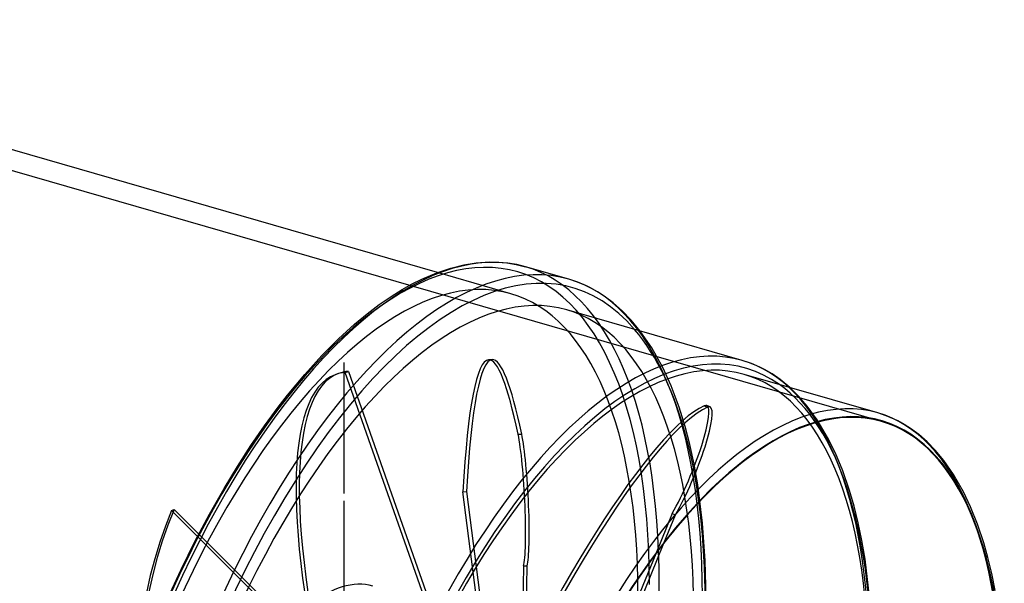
# Model space of a CAD drawing. Header units: millimetres. Extents: x -272 to 272, y -244 to 227.
# Tile 7 of 7: x -4 to 272, y 46 to 204. Entities that reach past the tile are written whole.
import ezdxf

# ---------------------------------------------------------------- set-up
doc = ezdxf.new("R2010")
doc.units = ezdxf.units.MM
doc.layers.add('HIDDEN', color=7, linetype='Continuous')
doc.layers.add('THICK', color=7, linetype='Continuous')

msp = doc.modelspace()

# ---------------------------------------------------------------- linework, layer by layer
at = {"layer": 'HIDDEN'}
for p, q in [((237.57, 91.71), (-152.14, 204.21)), ((133.9, 127.46), (113.3, 133.41)), ((173.33, 112.27), (170.09, 117.02)), ((176.38, 106.77), (173.33, 112.27)), ((87.25, 108.18), (87.25, 108.18)), ((87.25, 108.18), (87.25, 108.18)), ((87.25, 108.18), (87.25, 108.18)), ((87.25, 108.18), (87.25, 108.18)), ((87.25, 108.18), (87.25, 108.18)), ((87.25, 108.18), (87.25, 108.18)), ((87.25, 108.18), (87.25, 108.18)), ((87.25, 108.18), (87.25, 108.18)), ((87.25, 108.18), (87.25, 108.18)), ((87.25, 108.18), (87.25, 108.18)), ((87.25, 108.18), (87.25, 108.18)), ((87.25, 108.18), (87.25, 108.18)), ((87.25, 108.18), (87.25, 108.18)), ((87.25, 108.18), (87.25, 108.18)), ((87.25, 108.18), (87.25, 108.18)), ((87.25, 108.18), (87.25, 108.18)), ((87.25, 108.18), (87.25, 108.18)), ((87.25, 108.18), (87.25, 108.18)), ((87.25, 108.18), (87.25, 108.18)), ((87.25, 108.18), (87.25, 108.18)), ((87.25, 108.18), (87.25, 108.18)), ((87.25, 108.18), (87.25, 108.18)), ((87.25, 108.18), (87.25, 108.18)), ((87.25, 108.18), (87.25, 108.18)), ((87.25, 108.18), (87.25, 108.18)), ((87.25, 108.18), (87.25, 108.18)), ((87.25, 108.18), (87.25, 108.18)), ((87.25, 108.18), (87.25, 108.18)), ((87.25, 108.18), (87.25, 108.18)), ((87.25, 108.18), (87.25, 108.18)), ((87.25, 108.18), (87.25, 108.18)), ((87.25, 108.18), (87.25, 108.18)), ((87.25, 108.18), (87.25, 108.18)), ((87.25, 108.18), (87.25, 108.18)), ((87.25, 108.18), (87.25, 108.18)), ((87.25, 108.18), (87.25, 108.18)), ((87.25, 108.18), (87.25, 108.18)), ((87.25, 108.18), (87.25, 108.18)), ((87.25, 108.18), (87.25, 108.18)), ((87.25, 108.18), (87.25, 108.18)), ((87.25, 108.18), (87.25, 108.18)), ((87.25, 108.18), (87.25, 108.18)), ((87.25, 108.18), (87.25, 108.18)), ((87.25, 108.18), (87.25, 108.18)), ((87.25, 108.18), (87.25, 108.18)), ((87.25, 108.18), (87.25, 108.18)), ((87.25, 108.18), (87.25, 108.18)), ((87.25, 108.18), (87.25, 108.18)), ((87.25, 108.18), (87.25, 108.18)), ((87.25, 108.18), (87.25, 108.18)), ((87.25, 108.18), (87.25, 108.18)), ((87.25, 108.18), (87.25, 108.18)), ((87.25, 108.18), (87.25, 108.18)), ((87.25, 108.18), (87.25, 108.18)), ((87.25, 108.18), (87.25, 108.18)), ((87.25, 108.18), (87.25, 108.18)), ((87.25, 108.18), (87.25, 108.18)), ((87.25, 108.18), (87.25, 108.18)), ((87.25, 108.18), (87.25, 108.18)), ((87.25, 108.18), (87.25, 108.18)), ((87.25, 108.18), (87.25, 108.18)), ((87.25, 108.18), (87.25, 108.18)), ((87.25, 71.51), (87.25, 108.18)), ((87.25, 71.52), (87.25, 108.18)), ((128.64, 109.02), (127.65, 108.97)), ((85.6, 105.13), (84.69, 104.79)), ((87.51, 105.38), (88.42, 105.72)), ((110.15, 40.93), (87.51, 105.38)), ((88.42, 105.72), (111.28, 40.62)), ((178.7, 101.65), (176.38, 106.77)), ((180.95, 95.67), (178.7, 101.65)), ((214.37, 98.8), (211.94, 101.19)), ((216.81, 95.97), (214.37, 98.8)), ((182.63, 90.26), (180.95, 95.67)), ((188, 96.07), (188.91, 95.69)), ((189.6, 95.75), (188.7, 96.14)), ((219.57, 92.18), (216.81, 95.97)), ((222.51, 87.24), (219.57, 92.18)), ((183.94, 85.23), (182.63, 90.26)), ((135.9, 88.12), (136.9, 88.17)), ((224.72, 82.78), (222.51, 87.24)), ((185.13, 79.78), (183.94, 85.23)), ((226.76, 77.83), (224.72, 82.78)), ((186.17, 73.93), (185.13, 79.78)), ((228.65, 72.33), (226.76, 77.83)), ((120.46, 71.99), (121.45, 72.05)), ((127.18, 19.7), (120.46, 71.99)), ((121.45, 72.05), (128.24, 19.24)), ((187.51, 63.17), (186.17, 73.93)), ((229.92, 67.97), (228.65, 72.33)), ((87.25, 35.61), (87.25, 69.44)), ((87.25, 35.61), (87.25, 69.43)), ((38.94, 66.76), (39.64, 67.06)), ((83.41, 22.35), (38.94, 66.76)), ((39.64, 67.06), (84.56, 22.22)), ((231.06, 63.35), (229.92, 67.97)), ((179.02, 65.9), (174.43, 54.65)), ((176.72, 57.66), (179.92, 65.51)), ((179.02, 65.9), (179.92, 65.51)), ((188.25, 52.78), (187.51, 63.17)), ((232.08, 58.38), (231.06, 63.35)), ((232.98, 53.09), (232.08, 58.38)), ((188.49, 42.01), (188.25, 52.78)), ((234.23, 42.55), (232.98, 53.09)), ((137.39, 51.23), (136.76, 8.98)), ((137.39, 51.23), (138.39, 51.28)), ((137.74, 8.3), (138.39, 51.28))]:
    msp.add_line(p, q, dxfattribs=at)
for centre, major_axis, ratio, start_param, end_param in [((89.63, -25.88), (46.04, 159.49), 0.433013, -0.982794, 2.158799), ((91.37, -26.38), (-46.59, -161.41), 0.433013, 2.158799, 3.141593), ((89.63, -25.88), (44.27, 153.34), 0.433013, 0, 2.158799), ((103.49, -29.87), (-46.59, -161.41), 0.433013, 2.158799, 3.1417), ((89.63, -25.88), (44.27, 153.34), 0.433013, -0.982794, 0), ((105.22, -30.37), (-44.27, -153.34), 0.433013, 2.158799, 3.141593), ((105.22, -30.37), (-46.04, -159.49), 0.433013, 2.158799, 2.863009), ((135.9, -48.06), (8.25, -157.03), 0.090524, 3.141592, 3.837342), ((136.9, -48.01), (-8.25, 157.03), 0.090524, -0.000001, 0.69575), ((135.9, -48.06), (8.25, -157.03), 0.090524, 2.615612, 3.141592), ((136.9, -48.01), (-8.25, 157.03), 0.090524, -0.525981, -0.000001), ((154.33, -44.55), (-44.27, -153.34), 0.433013, -3.141592, -3.141486), ((154.33, -44.55), (-44.27, -153.34), 0.433013, 2.158799, 3.141593), ((139.48, -42.61), (54.79, -147.4), 0.246408, 3.141592, 4.289736), ((140.39, -42.27), (-54.79, 147.4), 0.246408, -0.000001, 1.148144), ((139.48, -42.61), (54.79, -147.4), 0.246408, 3.068006, 3.141592), ((140.39, -42.27), (-54.79, 147.4), 0.246408, -0.073587, -0.000001), ((155.88, -45), (-43.27, -149.88), 0.433013, 2.158799, 3.141593), ((155.88, -45), (-43.77, -151.61), 0.433013, 2.158799, 2.990407), ((132.41, -48.37), (-60.98, -144.94), 0.169219, -2.961253, -1.739523), ((133.32, -48.75), (60.98, 144.94), 0.169219, 0.180339, 1.40207), ((180.88, 77.55), (-7.82, -18.58), 0.169219, 0.965737, 3.141542), ((181.79, 77.17), (7.82, 18.58), 0.169219, -2.175855, -0.000051), ((180.88, 77.55), (-7.82, -18.58), 0.169219, 3.141542, 3.321932), ((181.79, 77.17), (7.82, 18.58), 0.169219, -0.000051, 0.180339), ((193.3, -55.8), (-43.27, -149.88), 0.433013, 2.158799, 3.141593), ((193.3, -55.8), (-43.27, -149.88), 0.433013, -3.141592, -3.141486), ((135.9, 70.66), (1.06, -20.13), 0.090524, 0.259418, 2.615612), ((136.9, 70.71), (-1.06, 20.13), 0.090524, -2.882175, -0.525981), ((87.25, 71.52), (0.00097, -0.00198), 0.121932, 0.243819, 2.861831), ((87.25, 71.52), (0.00097, -0.00198), 0.121932, -2.946773, -0.279762), ((87.25, 71.52), (0.00097, -0.00198), 0.121932, 2.861831, 3.336413), ((87.25, 71.52), (0.00097, -0.00198), 0.121932, -0.279762, 0.243819), ((87.25, 69.43), (0.00097, -0.00198), 0.121932, 0.243819, 2.861831), ((87.25, 69.43), (0.00097, -0.00198), 0.121932, -2.946773, -0.279762), ((87.25, 69.43), (0.00097, -0.00198), 0.121932, 2.861831, 3.336413), ((87.25, 69.43), (0.00097, -0.00198), 0.121932, -0.279762, 0.243819), ((141.05, -35.2), (63.07, -144.04), 0.644207, -2.595144, -1.373414), ((141.75, -34.89), (-63.07, 144.04), 0.644207, 0.546449, 1.768179), ((75.78, -21.87), (19.47, 67.45), 0.433013, 0.000002, 2.158799), ((91.37, -26.38), (-46.59, -161.41), 0.433013, 0.588003, 2.158799)]:
    msp.add_ellipse(centre, major_axis=major_axis, ratio=ratio, start_param=start_param, end_param=end_param, dxfattribs=at)
at = {"layer": 'THICK'}
for p, q in [((113.3, 133.41), (-45.37, 179.21)), ((117.07, 134.66), (120.74, 135.56)), ((120.74, 135.56), (124.13, 136.1)), ((124.13, 136.1), (127.31, 136.34)), ((127.31, 136.34), (130.1, 136.32)), ((130.1, 136.32), (132.77, 136.09)), ((132.77, 136.09), (135.4, 135.66)), ((135.4, 135.66), (137.95, 135.04)), ((150.08, 131.54), (137.96, 135.03)), ((108.98, 131.59), (113.13, 133.35)), ((113.13, 133.35), (117.07, 134.66)), ((103.46, 128.66), (106.29, 130.24)), ((106.29, 130.24), (108.98, 131.59)), ((152.6, 130.7), (150.08, 131.54)), ((155.05, 129.66), (152.6, 130.7)), ((156.17, 129.11), (155.05, 129.66)), ((100.34, 126.72), (103.46, 128.66)), ((158.09, 128.04), (156.17, 129.11)), ((159.99, 126.82), (158.09, 128.04)), ((162.51, 124.94), (159.99, 126.82)), ((93.64, 121.87), (97.06, 124.46)), ((97.06, 124.46), (100.34, 126.72)), ((165.03, 122.72), (162.51, 124.94)), ((90.09, 118.92), (93.64, 121.87)), ((198.59, 108.79), (149.49, 122.96)), ((167.55, 120.1), (165.03, 122.72)), ((85.59, 114.83), (90.09, 118.92)), ((170.09, 117.02), (167.55, 120.1)), ((80.94, 110.15), (85.59, 114.83)), ((76.18, 104.88), (80.94, 110.15)), ((201.24, 107.89), (198.58, 108.79)), ((203.53, 106.9), (201.24, 107.89)), ((71.33, 99.03), (76.18, 104.88)), ((236.56, 94.08), (199.15, 104.88)), ((204.85, 106.22), (203.53, 106.9)), ((206.96, 104.99), (204.85, 106.22)), ((209.23, 103.42), (206.96, 104.99)), ((211.94, 101.19), (209.23, 103.42)), ((68.73, 95.67), (71.33, 99.03)), ((64.92, 90.48), (68.73, 95.67)), ((238.88, 93.31), (236.56, 94.08)), ((241.16, 92.35), (238.88, 93.31)), ((242.19, 91.84), (241.16, 92.35)), ((243.95, 90.86), (242.19, 91.84)), ((61.12, 84.96), (64.92, 90.48)), ((245.7, 89.74), (243.95, 90.86)), ((248.01, 88.02), (245.7, 89.74)), ((250.34, 85.98), (248.01, 88.02)), ((252.66, 83.59), (250.34, 85.98)), ((57.35, 79.12), (61.12, 84.96)), ((255.01, 80.76), (252.66, 83.59)), ((257.76, 76.8), (255.01, 80.76)), ((53.63, 72.97), (57.35, 79.12)), ((260.49, 72.02), (257.76, 76.8)), ((49.5, 65.71), (53.63, 72.97)), ((262.51, 67.77), (260.49, 72.02)), ((264.45, 62.92), (262.51, 67.77)), ((45.47, 58.1), (49.5, 65.71)), ((266.18, 57.75), (264.45, 62.92)), ((41.56, 50.2), (45.47, 58.1)), ((159.75, 16.05), (176.72, 57.66)), ((267.35, 53.61), (266.18, 57.75)), ((174.43, 54.65), (159.18, 17.27)), ((268.43, 49.14), (267.35, 53.61)), ((37.79, 42.02), (41.56, 50.2)), ((269.4, 44.36), (268.43, 49.14))]:
    msp.add_line(p, q, dxfattribs=at)
for centre, major_axis, start_param, end_param in [((105.22, -30.37), (-46.04, -159.49), 2.863009, 5.300392), ((91.37, -26.38), (-46.59, -161.41), -3.141486, -0.982794), ((103.49, -29.87), (-46.59, -161.41), -3.141486, -0.982794), ((91.37, -26.38), (-46.59, -161.41), -3.141592, -3.141486), ((105.22, -30.37), (-44.27, -153.34), -3.141592, -0.982794), ((155.88, -45), (-43.77, -151.61), 2.990407, 5.300392), ((154.33, -44.55), (-44.27, -153.34), -3.141486, -0.982794), ((194.86, -56.25), (-42.77, -148.15), 2.158799, 5.300392), ((155.88, -45), (-43.27, -149.88), -3.141592, -0.982794), ((193.3, -55.8), (-43.27, -149.88), -3.141486, -0.982794), ((194.86, -56.25), (42.71, 147.96), 0, 2.158799), ((194.86, -56.25), (42.71, 147.96), -0.982794, 0)]:
    msp.add_ellipse(centre, major_axis=major_axis, ratio=0.433013, start_param=start_param, end_param=end_param, dxfattribs=at)

doc.saveas('drawing.dxf')
